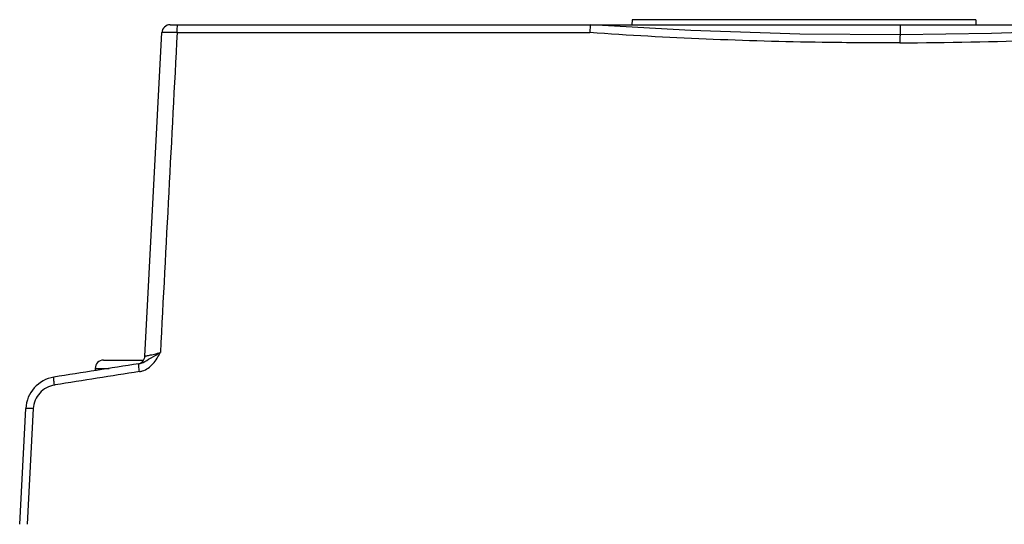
# Model space of a CAD drawing. Header units: millimetres. Extents: x 30 to 245, y 94 to 287.
# Tile 8 of 16: x 39 to 98, y 257 to 287. Entities that reach past the tile are written whole.
import ezdxf

# ---------------------------------------------------------------- set-up
doc = ezdxf.new("R2010")
doc.units = ezdxf.units.MM
doc.header["$LTSCALE"] = 24.94576
doc.layers.get('0').update_dxf_attribs({"linetype": 'CONTINUOUS'})

msp = doc.modelspace()

# ---------------------------------------------------------------- linework, layer by layer
at = {"color": 7, "linetype": 'Continuous'}
for p, q in [((48.143, 286.543), (143.813, 286.543)), ((75.674, 286.843), (75.668, 286.543)), ((96.163, 286.843), (75.674, 286.843)), ((91.669, 286.543), (91.669, 285.936)), ((96.163, 286.843), (96.168, 286.543)), ((46.632, 266.776), (47.643, 286.069)), ((48.553, 286.069), (73.162, 286.069)), ((44.168, 266.543), (46.555, 266.543)), ((43.668, 266.043), (43.668, 265.912)), ((43.668, 266.043), (44.497, 266.043)), ((41.282, 265.059), (41.24, 265.052)), ((39.168, 256.743), (39.53, 263.65)), ((39.981, 263.65), (39.619, 256.743))]:
    msp.add_line(p, q, dxfattribs=at)
for points in [[(91.666, 285.936), (85.684, 285.985), (79.175, 286.198), (73.224, 286.543)], [(108.54, 286.543), (103.089, 286.226), (97.103, 286.011), (91.666, 285.936)]]:
    msp.add_lwpolyline(points, dxfattribs=at)
for centre, radius, start, end in [((48.143, 286.043), 0.5, 90, 177), ((90.805, 546.215), 260.752, 270.18427, 273.90094), ((44.168, 266.043), 0.5, 90, 180), ((46.133, 266.802), 0.5, 278.71961, 357), ((137.168, -326.757), 600, 98.713353, 99.203088), ((41.528, 263.545), 2, 99.20309, 177), ((137.167, -327.317), 600.086, 98.70907, 99.194515), ((46.088, 267.143), 1.311, 279.47978, 284.62511), ((46.089, 267.141), 1.309, 284.62364, 287.37804)]:
    msp.add_arc(centre, radius, start, end, dxfattribs=at)
for points, knots in [([(48.553, 286.069), (48.554, 286.132), (48.557, 286.247), (48.564, 286.383), (48.574, 286.467), (48.581, 286.508), (48.587, 286.53), (48.594, 286.543), (48.598, 286.543)], [0, 0, 0, 0, 0.391953, 0.72611, 0.844804, 0.928036, 0.978261, 1, 1, 1, 1]), ([(73.176, 286.069), (73.169, 286.13), (73.18, 286.243), (73.197, 286.374), (73.204, 286.458), (73.21, 286.503), (73.214, 286.527), (73.221, 286.543), (73.225, 286.543)], [0, 0, 0, 0, 0.381597, 0.704509, 0.826884, 0.917778, 0.974946, 1, 1, 1, 1]), ([(48.553, 286.069), (48.436, 286.072), (48.265, 286.075), (48.049, 286.078), (47.914, 286.078), (47.804, 286.078), (47.729, 286.077), (47.685, 286.075), (47.663, 286.073), (47.652, 286.071), (47.644, 286.07), (47.643, 286.069)], [0, 0, 0, 0, 0.388683, 0.561371, 0.711412, 0.833808, 0.924556, 0.95695, 0.980359, 0.99467, 1, 1, 1, 1]), ([(91.644, 285.463), (90.102, 285.457), (83.937, 285.492), (77.774, 285.747), (73.162, 286.069)], [0, 0, 0, 0, 0.250131, 1, 1, 1, 1]), ([(91.666, 285.936), (91.662, 285.936), (91.657, 285.92), (91.652, 285.897), (91.646, 285.852), (91.639, 285.768), (91.632, 285.636), (91.631, 285.524), (91.63, 285.463)], [0, 0, 0, 0, 0.023244, 0.080098, 0.171297, 0.2941, 0.616668, 1, 1, 1, 1]), ([(46.274, 266.318), (46.321, 266.325), (46.528, 266.379), (46.708, 266.498), (46.848, 266.584)], [0, 0, 0, 0, 0.224991, 1, 1, 1, 1]), ([(46.48, 265.892), (46.604, 265.931), (46.843, 266.049), (47.133, 266.32), (47.364, 266.64), (47.493, 266.868), (47.552, 266.985)], [0, 0, 0, 0, 0.249669, 0.499579, 0.749881, 1, 1, 1, 1]), ([(46.632, 266.776), (46.632, 266.774), (46.642, 266.776), (46.652, 266.776), (46.676, 266.78), (46.72, 266.789), (46.797, 266.805), (46.909, 266.83), (47.046, 266.862), (47.263, 266.914), (47.435, 266.956), (47.553, 266.985)], [0, 0, 0, 0, 0.004873, 0.019187, 0.042864, 0.075569, 0.166593, 0.289279, 0.440049, 0.613044, 1, 1, 1, 1]), ([(46.848, 266.584), (46.899, 266.616), (47.129, 266.757), (47.367, 266.886), (47.552, 266.985)], [0, 0, 0, 0, 0.220271, 1, 1, 1, 1]), ([(46.304, 265.85), (46.296, 265.906), (46.282, 266.008), (46.268, 266.144), (46.264, 266.24), (46.262, 266.293), (46.268, 266.311)], [0, 0, 0, 0, 0.369683, 0.66609, 0.877173, 1, 1, 1, 1]), ([(46.268, 266.311), (46.269, 266.313), (46.27, 266.316), (46.272, 266.318), (46.274, 266.318)], [0, 0, 0, 0, 0.607615, 1, 1, 1, 1]), ([(41.24, 265.052), (41.23, 265.114), (41.215, 265.223), (41.202, 265.352), (41.197, 265.432), (41.197, 265.476), (41.199, 265.501), (41.203, 265.519), (41.208, 265.519)], [0, 0, 0, 0, 0.39787, 0.703407, 0.818267, 0.910785, 0.972552, 1, 1, 1, 1]), ([(41.24, 265.052), (40.911, 264.999), (40.271, 264.656), (39.998, 263.983), (39.981, 263.65)], [0, 0, 0, 0, 0.49954, 1, 1, 1, 1]), ([(39.981, 263.65), (39.92, 263.653), (39.813, 263.657), (39.688, 263.659), (39.612, 263.658), (39.57, 263.658), (39.548, 263.654), (39.53, 263.653), (39.53, 263.65)], [0, 0, 0, 0, 0.403986, 0.712049, 0.82602, 0.91719, 0.97703, 1, 1, 1, 1])]:
    msp.add_open_spline(points, degree=3, knots=knots, dxfattribs=at)
msp.add_open_spline([(48.553, 286.069), (48.219, 279.708), (47.886, 273.346), (47.553, 266.985)], degree=3, dxfattribs=at)

doc.saveas('drawing.dxf')
